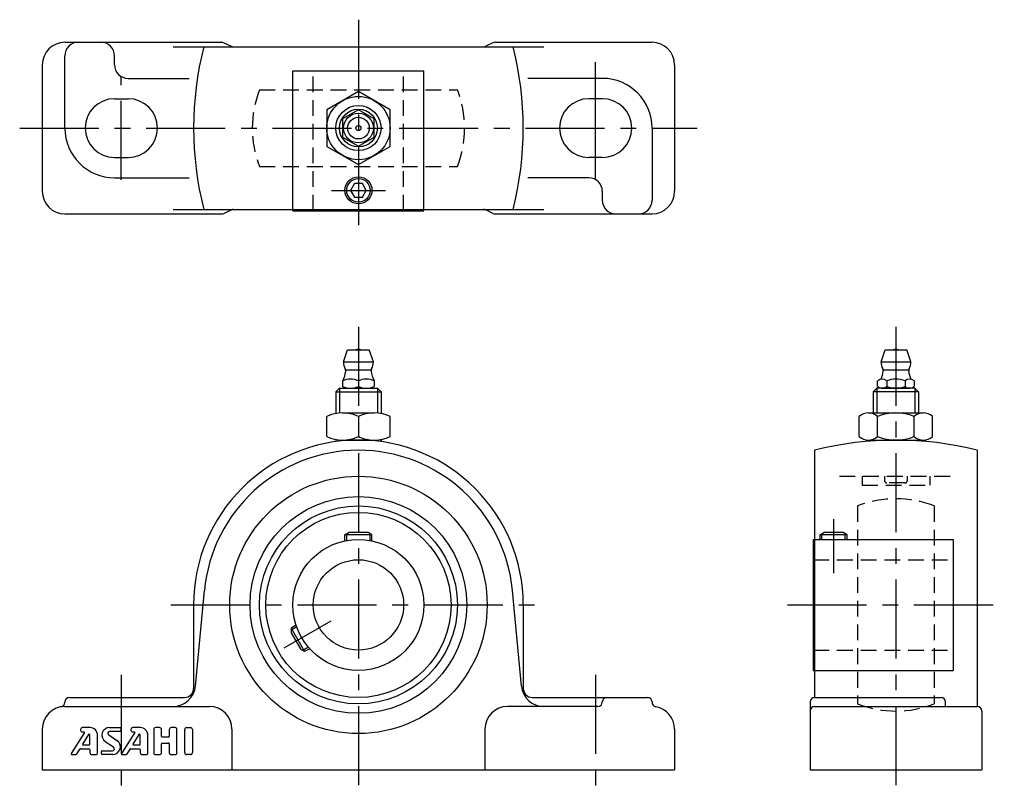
# Model space of a CAD drawing. Extents: x -75 to 143, y -5 to 166.
import ezdxf

# ---------------------------------------------------------------- set-up
doc = ezdxf.new("R2010")
doc.units = 0
doc.header["$LTSCALE"] = 14
doc.linetypes.add('CENTER', pattern=[2, 1.25, -0.25, 0.25, -0.25])
doc.linetypes.add('HIDDEN', pattern=[0.375, 0.25, -0.125])
doc.layers.get('0').update_dxf_attribs({"linetype": 'CONTINUOUS'})
for name, color, linetype in [('1', 3, 'CONTINUOUS'), ('CENTER', 1, 'CENTER'), ('HIDDEN', 3, 'HIDDEN')]:
    doc.layers.add(name, color=color, linetype=linetype)

msp = doc.modelspace()

# ---------------------------------------------------------------- linework, layer by layer
for p, q in [((-65, 161.1), (-30.24, 161.1)), ((-41.05, 160.1), (41.05, 160.1)), ((-29.79, 160.99), (-28.21, 160.21)), ((29.79, 160.99), (28.21, 160.21)), ((30.24, 161.1), (65, 161.1)), ((-65, 142.1), (-65, 158.1)), ((-54, 156.1), (-54, 158.1)), ((-70, 156.1), (-70, 128.1)), ((-14.5, 123.8), (-14.5, 154.8)), ((-14.5, 154.8), (14.5, 154.8)), ((14.5, 123.8), (14.5, 154.8)), ((70, 156.1), (70, 128.1)), ((-51, 153.1), (-37.5, 153.1)), ((54, 153.1), (37.5, 153.1)), ((-54, 148.6), (-51, 148.6)), ((54, 148.6), (51, 148.6)), ((-60.5, 142.1), (-60.5, 142.1)), ((-44.5, 142.1), (-44.5, 142.1)), ((44.5, 142.1), (44.5, 142.1)), ((60.5, 142.1), (60.5, 142.1)), ((65, 142.1), (65, 126.1)), ((-54, 135.6), (-51, 135.6)), ((54, 135.6), (51, 135.6)), ((-54, 131.1), (-37.5, 131.1)), ((51, 131.1), (37.5, 131.1)), ((54, 128.1), (54, 126.1)), ((-65, 123.1), (-30.24, 123.1)), ((-41.05, 124.1), (41.05, 124.1)), ((-29.79, 123.21), (-28.21, 123.99)), ((-14.5, 123.8), (14.5, 123.8)), ((29.79, 123.21), (28.21, 123.99)), ((30.24, 123.1), (65, 123.1)), ((-3.3, 90.3), (-2.4, 93)), ((-2.4, 93), (2.4, 93)), ((3.3, 90.3), (2.4, 93)), ((115.7, 90.3), (116.6, 93)), ((116.6, 93), (121.4, 93)), ((122.3, 90.3), (121.4, 93)), ((-3.3, 90.3), (3.3, 90.3)), ((115.7, 90.3), (122.3, 90.3)), ((-2.8, 88.55), (2.8, 88.55)), ((116.2, 88.55), (121.8, 88.55)), ((-3.5, 86.13), (-3.5, 84.87)), ((0, 86.13), (0, 84.87)), ((3.5, 86.13), (3.5, 84.87)), ((114.96, 84.87), (114.96, 86.13)), ((116.98, 86.13), (116.98, 84.87)), ((121.02, 86.13), (121.02, 84.87)), ((123.04, 86.13), (123.04, 84.87)), ((-5, 83.69), (-4.19, 84.5)), ((-5, 83.69), (5, 83.69)), ((-5, 83.69), (-5, 78.86)), ((-4.19, 84.5), (4.19, 84.5)), ((-4.19, 84.5), (-4.19, 78.97)), ((-1.75, 84.5), (1.75, 84.5)), ((4.19, 84.5), (4.19, 78.97)), ((5, 83.69), (4.19, 84.5)), ((5, 83.69), (5, 78.86)), ((114, 83.69), (114.81, 84.5)), ((114, 83.69), (114, 79)), ((124, 83.69), (114, 83.69)), ((114.81, 84.5), (114.81, 79)), ((123.19, 84.5), (114.81, 84.5)), ((115.82, 84.5), (122.17, 84.5)), ((122.03, 84.5), (115.97, 84.5)), ((123.19, 84.5), (123.19, 79)), ((124, 83.69), (123.19, 84.5)), ((124, 83.69), (124, 79)), ((-3.51, 79), (3.51, 79)), ((112.92, 79), (125.07, 79)), ((-7.01, 73.78), (-7.01, 78.22)), ((0, 78.22), (0, 73.78)), ((7.01, 73.78), (7.01, 78.22)), ((110.9, 73.78), (110.9, 78.22)), ((110.9, 73.78), (110.9, 78.22)), ((114.95, 73.78), (114.95, 78.22)), ((123.05, 73.78), (123.05, 78.22)), ((127.1, 73.78), (127.1, 78.22)), ((-5, 73.14), (-5, 72.66)), ((-4.19, 73.03), (-4.19, 72.76)), ((-3.51, 73), (3.51, 73)), ((4.19, 73.03), (4.19, 72.76)), ((5, 73.14), (5, 72.66)), ((112.92, 73), (125.07, 73)), ((114, 73), (114, 72.83)), ((114.81, 73), (114.81, 72.88)), ((123.19, 73), (123.19, 72.88)), ((124, 73), (124, 72.83)), ((101, 70.75), (101, 16)), ((137, 70.75), (137, 14)), ((-3, 52), (-2.13, 52.5)), ((2.13, 52.5), (-2.13, 52.5)), ((3, 52), (2.13, 52.5)), ((102.2, 52), (103.07, 52.5)), ((107.33, 52.5), (103.07, 52.5)), ((108.2, 52), (107.33, 52.5)), ((3, 52), (-3, 52)), ((-3, 50.69), (-3, 52)), ((-2.6, 50.76), (-2.6, 52.23)), ((2.6, 50.76), (2.6, 52.23)), ((3, 50.69), (3, 52)), ((100.7, 51), (131.7, 51)), ((100.7, 51), (100.7, 22)), ((102.2, 51), (102.2, 52)), ((108.2, 52), (102.2, 52)), ((102.6, 51), (102.6, 52.23)), ((107.8, 51), (107.8, 52.23)), ((108.2, 51), (108.2, 52)), ((131.7, 51), (131.7, 22)), ((-36.08, 18.53), (-34.1, 39.69)), ((36.08, 18.53), (34.1, 39.69)), ((-36.5, 36.5), (-36.5, 18)), ((36.5, 36.5), (36.5, 18)), ((-13.79, 32), (-14.92, 31.35)), ((-13.65, 31.62), (-14.92, 30.89)), ((-14.92, 31.35), (-11.92, 26.15)), ((-14.92, 31.35), (-14.92, 30.35)), ((-14.92, 30.35), (-12.79, 26.65)), ((-11.92, 26.15), (-12.79, 26.65)), ((-11.05, 27.12), (-12.32, 26.38)), ((-10.79, 26.81), (-11.92, 26.15)), ((100.7, 22), (131.7, 22)), ((-64, 16), (-38.5, 16)), ((38.5, 16), (64, 16)), ((101, 16), (129, 16)), ((-65, 15), (-65, 14.92)), ((-65, 14), (-33, 14)), ((53, 14), (33, 14)), ((54, 15), (54, 15)), ((65, 15), (65, 14.92)), ((65, 15), (65, 14.92)), ((100, 15), (100, 0)), ((101, 14), (137, 14)), ((130, 14), (130, 15)), ((138, 13), (138, 0)), ((-70, 9), (-70, 0)), ((-28, 9), (-28, 0)), ((28, 9), (28, 0)), ((70, 9), (70, 0)), ((-70, 0), (70, 0)), ((100, 0), (138, 0))]:
    msp.add_line(p, q)
for points in [[(0, 150.2), (-7.01, 146.15), (-7.01, 138.05), (0, 134), (7.01, 138.05), (7.01, 146.15)], [(-3.5, 140.08), (0, 138.06), (3.5, 140.08), (3.5, 144.12), (0, 146.14), (-3.5, 144.12)], [(-0.87, 129.8), (-1.73, 128.3), (-0.87, 126.8), (0.87, 126.8), (1.73, 128.3), (0.87, 129.8)]]:
    msp.add_lwpolyline(points, close=True)
for centre, radius in [((0, 142.1), 7.01), ((0, 142.1), 5), ((0, 142.1), 4.19), ((0, 142.1), 3.3), ((0, 142.1), 2.4), ((0, 142.1), 0.555), ((0, 128.3), 3), ((0, 128.3), 2.6), ((0, 36.5), 28.5), ((0, 36.5), 24), ((0, 36.5), 21.91), ((0, 36.5), 20.5), ((0, 36.5), 14.5), ((0, 36.5), 10)]:
    msp.add_circle(centre, radius)
for centre, radius, start, end in [((-65, 156.1), 5, 90, 180), ((-62, 158.1), 3, 90, 180), ((-57, 158.1), 3, 0, 90), ((36.5, 142.1), 73, 165.725, 194.275), ((-30.24, 160.1), 1, 63.4349, 90), ((-27.76, 161.1), 1, 243.4349, 270), ((27.76, 161.1), 1, 270, 296.5651), ((30.24, 160.1), 1, 90, 116.5651), ((-36.5, 142.1), 73, 345.725, 14.275), ((65, 156.1), 5, 0, 90), ((-51, 156.1), 3, 180, 270), ((54, 142.1), 11, 0, 90), ((-54, 142.1), 6.5, 90, 180), ((-51, 142.1), 6.5, 0, 90), ((51, 142.1), 6.5, 90, 180), ((54, 142.1), 6.5, 0, 90), ((-54, 142.1), 11, 180, 270), ((-54, 142.1), 6.5, 180, 270), ((-51, 142.1), 6.5, 270, 0), ((51, 142.1), 6.5, 180, 270), ((54, 142.1), 6.5, 270, 0), ((51, 128.1), 3, 0, 90), ((-65, 128.1), 5, 180, 270), ((65, 128.1), 5, 270, 0), ((57, 126.1), 3, 180, 270), ((62, 126.1), 3, 270, 0), ((-30.24, 124.1), 1, 270, 296.5651), ((-27.76, 123.1), 1, 90, 116.5651), ((27.76, 123.1), 1, 63.4349, 90), ((30.24, 124.1), 1, 243.4349, 270), ((0, 91.51), 1.59, 69.555, 110.445), ((119, 91.51), 1.59, 69.555, 110.445), ((0, 90.3), 3.3, 180, 208.0616), ((0, 90.3), 3.3, 331.9384, 0), ((119, 90.3), 3.3, 180, 208.0616), ((119, 90.3), 3.3, 331.9384, 0), ((-8.79, 88.92), 6, 332.3723, 353.8983), ((-3.62, 88.37), 0.8, 353.8983, 28.0616), ((3.62, 88.37), 0.8, 151.9384, 186.1017), ((8.79, 88.92), 6, 186.1017, 207.6277), ((110.21, 88.92), 6, 336.1715, 353.8983), ((115.38, 88.37), 0.8, 353.8983, 28.0616), ((122.62, 88.37), 0.8, 151.9384, 186.1017), ((127.79, 88.92), 6, 186.1017, 203.8285), ((-1.75, 82.18), 4.32, 66.1022, 113.8978), ((1.75, 82.18), 4.32, 66.1022, 113.8978), ((115.97, 84.94), 1.56, 49.7398, 130.2602), ((119, 80.8), 5.7, 69.2291, 110.7709), ((122.03, 84.94), 1.56, 49.7398, 130.2602), ((-1.75, 88.82), 4.32, 246.1022, 293.8978), ((1.75, 88.82), 4.32, 246.1022, 293.8978), ((115.97, 86.06), 1.56, 229.7398, 310.2602), ((119, 90.2), 5.7, 249.2291, 290.7709), ((122.03, 86.06), 1.56, 229.7398, 310.2602), ((-3.51, 70.72), 8.28, 64.9424, 115.0576), ((3.51, 70.72), 8.28, 64.9424, 115.0576), ((112.92, 75.98), 3.02, 47.8966, 132.1034), ((119, 68.09), 10.91, 68.2132, 111.7868), ((125.07, 75.98), 3.02, 47.8966, 132.1034), ((0, 36.5), 36.5, 0, 180), ((-3.51, 81.28), 8.28, 244.9424, 295.0576), ((3.51, 81.28), 8.28, 244.9424, 295.0576), ((119, 0), 73, 75.725, 104.275), ((112.92, 76.02), 3.02, 227.8966, 312.1034), ((119, 83.91), 10.91, 248.2132, 291.7868), ((125.07, 76.02), 3.02, 227.8966, 312.1034), ((0, 36.5), 34.25, 90, 174.6565), ((0, 36.5), 34.25, 5.3435, 90), ((-41.05, 19), 5, 270, 354.6565), ((-38.5, 18), 2, 270, 0), ((41.05, 19), 5, 185.3435, 270), ((38.5, 18), 2, 180, 270), ((-64, 15), 1, 90, 180), ((55, 15), 1, 90, 180), ((64, 15), 1, 360, 90), ((101, 15), 1, 90, 180), ((129, 15), 1, 0, 90), ((-65, 9), 5, 90, 180), ((-66, 14.92), 1, 279.5941, 0), ((-33, 9), 5, 0, 90), ((33, 9), 5, 90, 180), ((53, 15), 1, 270, 0), ((66, 14.92), 1, 180, 260.4059), ((65, 9), 5, 0, 80.4059), ((101, 13), 1, 90, 180), ((137, 13), 1, 0, 90)]:
    msp.add_arc(centre, radius, start, end)
at = {"layer": '1'}
for p, q in [((-61.51, 8.93), (-61.51, 8.79)), ((-59.46, 9.35), (-61.08, 9.35)), ((-55.09, 9.35), (-52.78, 9.35)), ((-52.6, 9.18), (-52.6, 8.67)), ((-50.37, 8.92), (-50.37, 8.79)), ((-48.32, 9.35), (-49.94, 9.35)), ((-45.32, 8.92), (-45.32, 3.78)), ((-44.03, 9.35), (-44.89, 9.35)), ((-43.6, 7.38), (-43.6, 8.92)), ((-41.89, 8.92), (-41.89, 7.38)), ((-40.6, 9.35), (-41.46, 9.35)), ((-40.18, 3.78), (-40.18, 8.92)), ((-38.46, 3.78), (-38.46, 8.92)), ((-38.03, 9.35), (-37.18, 9.35)), ((-36.75, 8.92), (-36.75, 3.78)), ((-60.65, 8.23), (-63.58, 3.62)), ((-59.78, 7.82), (-61.1, 5.63)), ((-61.08, 8.36), (-60.72, 8.36)), ((-59.46, 5.67), (-59.46, 7.73)), ((-57.75, 3.78), (-57.75, 7.64)), ((-55.28, 7.71), (-53.46, 6.49)), ((-52.78, 8.5), (-55.05, 8.5)), ((-49.5, 8.23), (-52.44, 3.62)), ((-48.64, 7.82), (-49.95, 5.63)), ((-49.94, 8.36), (-49.58, 8.36)), ((-48.32, 5.67), (-48.32, 7.73)), ((-46.6, 3.78), (-46.6, 7.64)), ((-42.06, 7.21), (-43.43, 7.21)), ((-62.33, 3.54), (-61.63, 4.6)), ((-61.56, 4.64), (-59.63, 4.64)), ((-61.02, 5.5), (-59.63, 5.5)), ((-59.46, 4.47), (-59.46, 3.78)), ((-54.21, 4.99), (-56.04, 6.21)), ((-51.19, 3.54), (-50.49, 4.6)), ((-50.42, 4.64), (-48.49, 4.64)), ((-49.88, 5.5), (-48.49, 5.5)), ((-48.32, 4.47), (-48.32, 3.78)), ((-43.6, 3.78), (-43.6, 5.75)), ((-43.43, 5.92), (-42.06, 5.92)), ((-41.89, 5.75), (-41.89, 3.78)), ((-63.43, 3.35), (-62.69, 3.35)), ((-59.03, 3.35), (-58.18, 3.35)), ((-56.89, 3.52), (-56.89, 4.04)), ((-56.72, 4.21), (-54.45, 4.21)), ((-54.41, 3.35), (-56.72, 3.35)), ((-52.29, 3.35), (-51.55, 3.35)), ((-47.89, 3.35), (-47.03, 3.35)), ((-44.89, 3.35), (-44.03, 3.35)), ((-41.46, 3.35), (-40.6, 3.35)), ((-37.18, 3.35), (-38.03, 3.35))]:
    msp.add_line(p, q, dxfattribs=at)
for centre, radius, start, end in [((-61.08, 8.92), 0.429, 90, 180), ((-61.08, 8.79), 0.429, 180, 270), ((-59.46, 7.64), 1.71, 0, 90), ((-55.09, 7.64), 1.71, 90, 236.3099), ((-52.78, 9.18), 0.171, 0, 90), ((-49.94, 8.92), 0.429, 90, 180), ((-49.94, 8.79), 0.429, 180, 270), ((-48.32, 7.64), 1.71, 0, 90), ((-44.89, 8.92), 0.429, 90, 180), ((-44.03, 8.92), 0.429, 0, 90), ((-41.46, 8.92), 0.429, 90, 180), ((-40.6, 8.92), 0.429, 0, 90), ((-38.03, 8.92), 0.429, 90, 180), ((-37.18, 8.92), 0.429, 0, 90), ((-60.72, 8.27), 0.0857, 327.5288, 90), ((-59.63, 7.73), 0.171, 0, 149.0362), ((-55.05, 8.07), 0.429, 90, 236.3099), ((-52.78, 8.67), 0.171, 270, 0), ((-49.58, 8.27), 0.0857, 327.5288, 90), ((-48.49, 7.73), 0.171, 0, 149.0362), ((-43.43, 7.38), 0.171, 180, 270), ((-42.06, 7.38), 0.171, 270, 0), ((-61.56, 4.55), 0.0857, 90, 146.3099), ((-61.02, 5.58), 0.0857, 149.0362, 270), ((-59.63, 5.67), 0.171, 270, 0), ((-59.63, 4.47), 0.171, 0, 90), ((-54.45, 4.64), 0.429, 270, 56.3099), ((-54.41, 5.07), 1.71, 270, 56.3099), ((-50.42, 4.55), 0.0857, 90, 146.3099), ((-49.88, 5.58), 0.0857, 149.0362, 270), ((-48.49, 5.67), 0.171, 270, 0), ((-48.49, 4.47), 0.171, 0, 90), ((-43.43, 5.75), 0.171, 90, 180), ((-42.06, 5.75), 0.171, 0, 90), ((-63.43, 3.52), 0.171, 147.5288, 270), ((-62.69, 3.78), 0.429, 270, 326.3099), ((-59.03, 3.78), 0.429, 180, 270), ((-58.18, 3.78), 0.429, 270, 0), ((-56.72, 4.04), 0.171, 90, 180), ((-56.72, 3.52), 0.171, 180, 270), ((-52.29, 3.52), 0.171, 147.5288, 270), ((-51.55, 3.78), 0.429, 270, 326.3099), ((-47.89, 3.78), 0.429, 180, 270), ((-47.03, 3.78), 0.429, 270, 0), ((-44.89, 3.78), 0.429, 180, 270), ((-44.03, 3.78), 0.429, 270, 0), ((-41.46, 3.78), 0.429, 180, 270), ((-40.6, 3.78), 0.429, 270, 0), ((-38.03, 3.78), 0.429, 180, 270), ((-37.18, 3.78), 0.429, 270, 0)]:
    msp.add_arc(centre, radius, start, end, dxfattribs=at)
at = {"layer": 'CENTER'}
for p, q in [((0, 166.1), (0, 118.1)), ((52.5, 142.1), (52.5, 156.66)), ((-52.5, 130.6), (-52.5, 153.6)), ((52.5, 130.6), (52.5, 153.6)), ((-75, 142.1), (75, 142.1)), ((-6, 128.3), (6, 128.3)), ((0, 98.1), (0, -5)), ((119, 98.1), (119, -5)), ((105.2, 55.5), (105.2, 43.5)), ((-41.5, 36.5), (41.5, 36.5)), ((95, 36.5), (143, 36.5)), ((-16.45, 27), (-6.06, 33)), ((-52.5, 21), (-52.5, -5)), ((52.5, 21), (52.5, -5))]:
    msp.add_line(p, q, dxfattribs=at)
at = {"layer": 'HIDDEN'}
for p, q in [((-10, 123.8), (-10, 154.8)), ((10, 123.8), (10, 154.8)), ((-21.91, 150.6), (21.91, 150.6)), ((-21.91, 133.6), (21.91, 133.6)), ((106.5, 65), (131.5, 65)), ((111.5, 65), (111.5, 63)), ((116.5, 65), (116.5, 64)), ((121, 63.5), (117, 63.5)), ((121.5, 65), (121.5, 64)), ((126.5, 65), (126.5, 63)), ((111.5, 63), (126.5, 63)), ((110.5, 58.41), (110.5, 14.59)), ((127.5, 58.41), (127.5, 14.59)), ((100.7, 46.5), (131.7, 46.5)), ((100.7, 26.5), (131.7, 26.5))]:
    msp.add_line(p, q, dxfattribs=at)
for centre, radius, start, end in [((0, 142.1), 23.5, 158.7952, 201.2048), ((0, 142.1), 23.5, 338.7952, 21.2048), ((117, 64), 0.5, 180, 270), ((121, 64), 0.5, 270, 0), ((119, 36.5), 23.5, 68.7952, 111.2048), ((119, 36.5), 23.5, 248.7952, 291.2048)]:
    msp.add_arc(centre, radius, start, end, dxfattribs=at)

doc.saveas('drawing.dxf')
